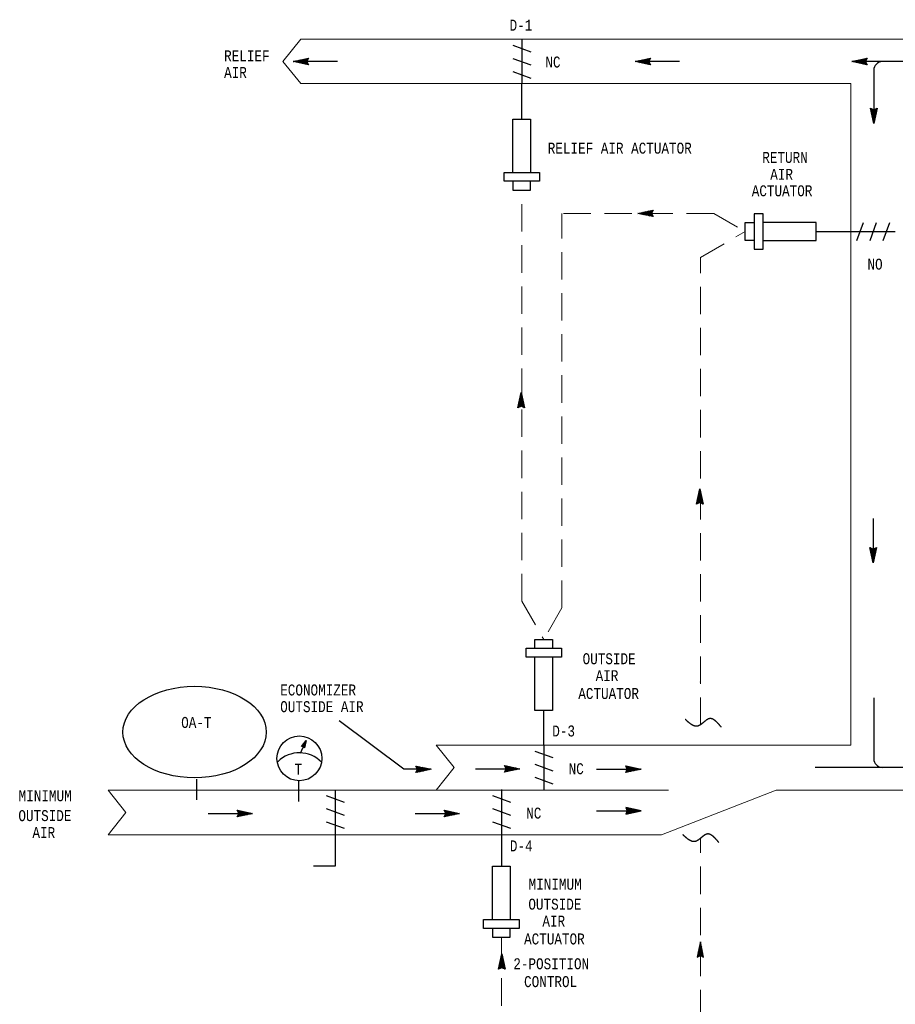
# Model space of a CAD drawing. Header units: inches. Extents: x 2.2 to 32.1, y 0.4 to 20.1.
# Tile 2 of 4: x 2.2 to 10.2, y 7.3 to 16.3. Entities that reach past the tile are written whole.
import ezdxf
from ezdxf.enums import TextEntityAlignment as Align

# ---------------------------------------------------------------- set-up
doc = ezdxf.new("R2010")
doc.units = ezdxf.units.IN
doc.header["$MEASUREMENT"] = 0
doc.linetypes.add('HIDDEN', pattern=[0.375, 0.25, -0.125])
for name, color, linetype, lineweight in [('M-ANNO-SYMB', 6, 'Continuous', 30), ('M-ANNO-TEXT', 2, 'Continuous', 30), ('M-DIAG-GRPH', 6, 'Continuous', 13)]:
    doc.layers.add(name, color=color, linetype=linetype, lineweight=lineweight)
doc.styles.add('CONTROLTXT', font='monotxt.shx')

msp = doc.modelspace()

# ---------------------------------------------------------------- linework, layer by layer
at = {"layer": 'M-ANNO-SYMB', "linetype": 'Continuous'}
for p, q in [((6.6773, 16.0314), (6.8406, 15.9719)), ((6.7588, 16.0864), (6.7588, 15.6813)), ((4.6716, 15.8839), (4.8116, 15.9139)), ((4.8116, 15.8538), (4.6716, 15.8839)), ((5.0767, 15.8839), (4.6716, 15.8839)), ((4.6742, 15.8845), (4.6757, 15.883)), ((4.6784, 15.8854), (4.676, 15.883)), ((4.683, 15.8864), (4.6892, 15.8801)), ((4.6919, 15.8882), (4.6847, 15.8811)), ((4.6917, 15.8882), (4.7027, 15.8772)), ((4.7054, 15.8911), (4.6935, 15.8792)), ((4.7005, 15.89), (4.7162, 15.8744)), ((4.7189, 15.894), (4.7021, 15.8774)), ((4.7092, 15.8919), (4.7297, 15.8714)), ((4.7324, 15.8969), (4.7109, 15.8755)), ((4.718, 15.8937), (4.7432, 15.8685)), ((4.7459, 15.8997), (4.7196, 15.8736)), ((4.7267, 15.8956), (4.7568, 15.8656)), ((4.7594, 15.9026), (4.7284, 15.8717)), ((4.7354, 15.8975), (4.7703, 15.8627)), ((4.7729, 15.9056), (4.7371, 15.8699)), ((4.7441, 15.8994), (4.7838, 15.8599)), ((4.7864, 15.9085), (4.7459, 15.868)), ((4.7529, 15.9012), (4.7973, 15.857)), ((4.7999, 15.9114), (4.7546, 15.8661)), ((4.7616, 15.9031), (4.8108, 15.8541)), ((4.8103, 15.9112), (4.7634, 15.8642)), ((4.7704, 15.905), (4.8018, 15.8737)), ((4.7996, 15.89), (4.772, 15.8624)), ((4.7791, 15.9069), (4.7985, 15.8875)), ((4.7991, 15.8789), (4.7808, 15.8605)), ((4.7879, 15.9087), (4.802, 15.8946)), ((4.8026, 15.8717), (4.7895, 15.8586)), ((4.8116, 15.9139), (4.7966, 15.8839)), ((4.7966, 15.9106), (4.8055, 15.9017)), ((4.7966, 15.8839), (4.8116, 15.8538)), ((4.8063, 15.8647), (4.7983, 15.8567)), ((4.8054, 15.9125), (4.8091, 15.9087)), ((4.8098, 15.8576), (4.807, 15.8548)), ((6.6773, 15.9119), (6.8406, 15.8521)), ((7.7942, 15.8839), (7.9342, 15.9139)), ((8.1993, 15.8839), (7.7942, 15.8839)), ((7.9342, 15.8538), (7.7942, 15.8839)), ((7.7968, 15.8845), (7.7983, 15.883)), ((7.8009, 15.8854), (7.7985, 15.883)), ((7.8055, 15.8864), (7.8118, 15.8801)), ((7.8144, 15.8882), (7.8073, 15.8811)), ((7.8143, 15.8882), (7.8253, 15.8772)), ((7.8279, 15.8911), (7.816, 15.8792)), ((7.823, 15.89), (7.8388, 15.8744)), ((7.8414, 15.894), (7.8247, 15.8774)), ((7.8318, 15.8919), (7.8523, 15.8714)), ((7.8549, 15.8969), (7.8334, 15.8755)), ((7.8405, 15.8937), (7.8658, 15.8685)), ((7.8684, 15.8997), (7.8422, 15.8736)), ((7.8493, 15.8956), (7.8793, 15.8656)), ((7.8819, 15.9026), (7.8509, 15.8717)), ((7.8579, 15.8975), (7.8928, 15.8627)), ((7.8954, 15.9056), (7.8597, 15.8699)), ((7.8667, 15.8994), (7.9063, 15.8599)), ((7.9089, 15.9085), (7.8684, 15.868)), ((7.8754, 15.9012), (7.9198, 15.857)), ((7.9224, 15.9114), (7.8772, 15.8661)), ((7.8842, 15.9031), (7.9333, 15.8541)), ((7.9328, 15.9112), (7.8859, 15.8642)), ((7.8929, 15.905), (7.9243, 15.8737)), ((7.9222, 15.89), (7.8946, 15.8624)), ((7.9017, 15.9069), (7.9211, 15.8875)), ((7.9217, 15.8789), (7.9033, 15.8605)), ((7.9104, 15.9087), (7.9246, 15.8946)), ((7.9252, 15.8717), (7.9121, 15.8586)), ((7.9342, 15.9139), (7.9192, 15.8839)), ((7.9192, 15.9106), (7.9281, 15.9017)), ((7.9192, 15.8839), (7.9342, 15.8538)), ((7.9288, 15.8647), (7.9208, 15.8567)), ((7.9279, 15.9125), (7.9317, 15.9087)), ((7.9323, 15.8576), (7.9296, 15.8548)), ((9.7722, 15.8839), (9.9122, 15.9139)), ((10.5001, 15.8839), (9.7722, 15.8839)), ((9.9122, 15.8538), (9.7722, 15.8839)), ((9.7748, 15.8845), (9.7763, 15.883)), ((9.7789, 15.8854), (9.7765, 15.883)), ((9.7836, 15.8864), (9.7898, 15.8801)), ((9.7924, 15.8882), (9.7853, 15.8811)), ((9.7923, 15.8882), (9.8033, 15.8772)), ((9.8059, 15.8911), (9.7941, 15.8792)), ((9.8011, 15.89), (9.8168, 15.8744)), ((9.8194, 15.894), (9.8027, 15.8774)), ((9.8098, 15.8919), (9.8303, 15.8714)), ((9.8329, 15.8969), (9.8114, 15.8755)), ((9.8186, 15.8937), (9.8438, 15.8685)), ((9.8464, 15.8997), (9.8202, 15.8736)), ((9.8273, 15.8956), (9.8573, 15.8656)), ((9.8599, 15.9026), (9.8289, 15.8717)), ((9.8359, 15.8975), (9.8708, 15.8627)), ((9.8734, 15.9056), (9.8377, 15.8699)), ((9.8447, 15.8994), (9.8843, 15.8599)), ((9.887, 15.9085), (9.8464, 15.868)), ((9.8534, 15.9012), (9.8978, 15.857)), ((9.9005, 15.9114), (9.8552, 15.8661)), ((9.8622, 15.9031), (9.9113, 15.8541)), ((9.9108, 15.9112), (9.8639, 15.8642)), ((9.8709, 15.905), (9.9023, 15.8737)), ((9.9002, 15.89), (9.8726, 15.8624)), ((9.8797, 15.9069), (9.8991, 15.8875)), ((9.8997, 15.8789), (9.8813, 15.8605)), ((9.8885, 15.9087), (9.9026, 15.8946)), ((9.9032, 15.8717), (9.8901, 15.8586)), ((9.9122, 15.9139), (9.8972, 15.8839)), ((9.8972, 15.9106), (9.9061, 15.9017)), ((9.8972, 15.8839), (9.9122, 15.8538)), ((9.9068, 15.8647), (9.8988, 15.8567)), ((9.906, 15.9125), (9.9097, 15.9087)), ((9.9103, 15.8576), (9.9076, 15.8548)), ((6.6773, 15.7921), (6.8406, 15.7323)), ((9.9747, 15.8028), (9.9747, 15.3167)), ((9.9447, 15.4567), (9.9747, 15.4417)), ((9.9747, 15.3167), (9.9447, 15.4567)), ((9.9461, 15.4505), (9.9498, 15.4542)), ((9.9472, 15.445), (9.9925, 15.3997)), ((9.9473, 15.4554), (9.9944, 15.4085)), ((9.948, 15.4417), (9.9568, 15.4506)), ((9.9498, 15.433), (9.964, 15.4471)), ((9.9501, 15.4315), (9.9906, 15.391)), ((9.9517, 15.4242), (9.9711, 15.4436)), ((9.953, 15.418), (9.9887, 15.3822)), ((9.9536, 15.4155), (9.9849, 15.4469)), ((9.9555, 15.4067), (10.0045, 15.4559)), ((9.956, 15.4045), (9.9869, 15.3735)), ((9.9573, 15.398), (10.0016, 15.4424)), ((9.9588, 15.391), (9.985, 15.3647)), ((9.9592, 15.3892), (9.9987, 15.4289)), ((9.9611, 15.3805), (9.9959, 15.4154)), ((9.9617, 15.3775), (9.9831, 15.356)), ((9.963, 15.3718), (9.993, 15.4019)), ((9.9648, 15.3631), (9.9901, 15.3884)), ((9.9686, 15.4447), (9.9962, 15.4171)), ((9.9747, 15.4417), (10.0047, 15.4567)), ((10.0047, 15.4567), (9.9747, 15.3167)), ((9.9797, 15.4442), (9.9981, 15.4259)), ((9.9869, 15.4477), (10, 15.4346)), ((9.9939, 15.4514), (10.0019, 15.4434)), ((10.001, 15.4549), (10.0037, 15.4521)), ((9.9646, 15.364), (9.9812, 15.3472)), ((9.9667, 15.3543), (9.9872, 15.3749)), ((9.9675, 15.3505), (9.9794, 15.3386)), ((9.9686, 15.3456), (9.9842, 15.3613)), ((9.9703, 15.3368), (9.9814, 15.3478)), ((9.9703, 15.337), (9.9775, 15.3298)), ((9.9722, 15.3281), (9.9785, 15.3343)), ((9.9732, 15.3235), (9.9756, 15.3211)), ((9.9741, 15.3193), (9.9756, 15.3208)), ((6.5968, 14.8711), (6.9209, 14.8711)), ((6.5968, 14.7901), (6.5968, 14.8711)), ((6.9209, 14.8711), (6.9209, 14.7901)), ((6.9209, 14.7901), (6.5968, 14.7901)), ((6.6778, 14.7901), (6.6778, 14.7091)), ((6.8398, 14.7091), (6.8398, 14.7901)), ((6.6778, 14.7091), (6.8398, 14.7091)), ((7.8194, 14.4966), (7.9594, 14.5266)), ((7.9594, 14.4666), (7.8194, 14.4966)), ((7.822, 14.4973), (7.8235, 14.4958)), ((7.8261, 14.4981), (7.8237, 14.4958)), ((7.8307, 14.4991), (7.837, 14.4929)), ((7.8396, 14.501), (7.8325, 14.4939)), ((7.8395, 14.501), (7.8505, 14.49)), ((7.8531, 14.5039), (7.8412, 14.492)), ((7.8482, 14.5028), (7.864, 14.4871)), ((7.8666, 14.5068), (7.8499, 14.4901)), ((7.857, 14.5046), (7.8775, 14.4841)), ((7.8801, 14.5096), (7.8586, 14.4883)), ((7.8657, 14.5065), (7.891, 14.4813)), ((7.8936, 14.5125), (7.8674, 14.4864)), ((7.8745, 14.5084), (7.9045, 14.4784)), ((7.9071, 14.5154), (7.8761, 14.4845)), ((7.8831, 14.5103), (7.918, 14.4755)), ((7.9206, 14.5184), (7.8849, 14.4826)), ((7.8919, 14.5121), (7.9315, 14.4726)), ((7.9341, 14.5213), (7.8936, 14.4808)), ((7.9006, 14.514), (7.945, 14.4698)), ((7.9476, 14.5241), (7.9024, 14.4789)), ((7.9094, 14.5159), (7.9585, 14.4669)), ((7.958, 14.524), (7.9111, 14.477)), ((7.9181, 14.5178), (7.9495, 14.4865)), ((7.9474, 14.5028), (7.9198, 14.4751)), ((7.9269, 14.5196), (7.9463, 14.5003)), ((7.9469, 14.4916), (7.9285, 14.4733)), ((7.9356, 14.5215), (7.9498, 14.5074)), ((7.9504, 14.4845), (7.9373, 14.4714)), ((7.9594, 14.5266), (7.9444, 14.4966)), ((7.9444, 14.5234), (7.9533, 14.5145)), ((7.9444, 14.4966), (7.9594, 14.4666)), ((7.954, 14.4775), (7.946, 14.4695)), ((7.9531, 14.5253), (7.9569, 14.5215)), ((8.8816, 14.4934), (8.8816, 14.1693)), ((8.9626, 14.4934), (8.8816, 14.4934)), ((8.9626, 14.1693), (8.9626, 14.4934)), ((7.9575, 14.4704), (7.9548, 14.4676)), ((8.8006, 14.4124), (8.8816, 14.4124)), ((8.8006, 14.2503), (8.8006, 14.4124)), ((9.8206, 14.2497), (9.8803, 14.413)), ((9.9403, 14.2497), (10.0001, 14.413)), ((10.0601, 14.2497), (10.1196, 14.413)), ((9.7655, 14.3312), (10.1706, 14.3312)), ((8.8816, 14.2503), (8.8006, 14.2503)), ((8.8816, 14.1693), (8.9626, 14.1693)), ((6.7227, 12.7208), (6.7527, 12.8608)), ((6.7533, 12.8582), (6.7518, 12.8567)), ((6.7527, 12.8608), (6.7827, 12.7208)), ((6.7719, 12.7708), (6.7229, 12.7216)), ((6.7701, 12.7795), (6.7258, 12.7351)), ((6.7682, 12.7883), (6.7287, 12.7486)), ((6.7663, 12.797), (6.7316, 12.7621)), ((6.7801, 12.7221), (6.7331, 12.769)), ((6.7644, 12.8057), (6.7344, 12.7756)), ((6.7802, 12.7325), (6.7349, 12.7778)), ((6.7773, 12.746), (6.7368, 12.7865)), ((6.7626, 12.8144), (6.7373, 12.7892)), ((6.7744, 12.7595), (6.7387, 12.7953)), ((6.7607, 12.8232), (6.7402, 12.8027)), ((6.7714, 12.773), (6.7406, 12.804)), ((6.7686, 12.7865), (6.7424, 12.8128)), ((6.7588, 12.8319), (6.7432, 12.8162)), ((6.7657, 12.8), (6.7443, 12.8215)), ((6.7571, 12.8407), (6.7461, 12.8297)), ((6.7628, 12.8135), (6.7462, 12.8303)), ((6.7599, 12.827), (6.7481, 12.8389)), ((6.7552, 12.8494), (6.7489, 12.8432)), ((6.7571, 12.8405), (6.7499, 12.8477)), ((6.7542, 12.854), (6.7518, 12.8564)), ((6.7527, 12.7358), (6.7227, 12.7208)), ((6.7264, 12.7226), (6.7237, 12.7254)), ((6.7336, 12.7261), (6.7255, 12.7341)), ((6.7406, 12.7298), (6.7274, 12.7429)), ((6.7477, 12.7333), (6.7293, 12.7516)), ((6.7588, 12.7328), (6.7312, 12.7604)), ((6.7738, 12.762), (6.7426, 12.7306)), ((6.7827, 12.7208), (6.7527, 12.7358)), ((6.7757, 12.7533), (6.7563, 12.7339)), ((6.7776, 12.7445), (6.7634, 12.7304)), ((6.7794, 12.7358), (6.7706, 12.7269)), ((6.7813, 12.727), (6.7776, 12.7233)), ((8.3559, 11.8407), (8.386, 11.9807)), ((8.3903, 11.9606), (8.3793, 11.9496)), ((8.3932, 11.947), (8.3813, 11.9589)), ((8.3885, 11.9694), (8.3822, 11.9631)), ((8.3903, 11.9605), (8.3832, 11.9676)), ((8.3866, 11.9781), (8.3851, 11.9766)), ((8.3875, 11.974), (8.3851, 11.9764)), ((8.386, 11.9807), (8.416, 11.8407)), ((8.4052, 11.8907), (8.3562, 11.8416)), ((8.4033, 11.8995), (8.3591, 11.8551)), ((8.4015, 11.9082), (8.3619, 11.8686)), ((8.381, 11.8532), (8.3626, 11.8716)), ((8.3921, 11.8527), (8.3644, 11.8803)), ((8.3996, 11.917), (8.3648, 11.8821)), ((8.4133, 11.8421), (8.3663, 11.889)), ((8.3977, 11.9256), (8.3677, 11.8956)), ((8.4135, 11.8524), (8.3682, 11.8977)), ((8.4106, 11.866), (8.3701, 11.9065)), ((8.3958, 11.9343), (8.3706, 11.9091)), ((8.4077, 11.8795), (8.3719, 11.9152)), ((8.394, 11.9431), (8.3734, 11.9226)), ((8.4047, 11.893), (8.3738, 11.924)), ((8.4018, 11.9065), (8.3757, 11.9327)), ((8.4071, 11.882), (8.3758, 11.8506)), ((8.3921, 11.9519), (8.3764, 11.9361)), ((8.399, 11.92), (8.3776, 11.9415)), ((8.3961, 11.9335), (8.3795, 11.9502)), ((8.409, 11.8732), (8.3896, 11.8538)), ((8.386, 11.8557), (8.3559, 11.8407)), ((8.3597, 11.8426), (8.3569, 11.8453)), ((8.3668, 11.8461), (8.3588, 11.8541)), ((8.3738, 11.8497), (8.3607, 11.8628)), ((8.416, 11.8407), (8.386, 11.8557)), ((8.4108, 11.8645), (8.3967, 11.8503)), ((8.4127, 11.8557), (8.4038, 11.8468)), ((8.4146, 11.8469), (8.4108, 11.8432)), ((9.9682, 11.7106), (9.9682, 11.3055)), ((9.9382, 11.4455), (9.9682, 11.4305)), ((9.9682, 11.3055), (9.9382, 11.4455)), ((9.9396, 11.4393), (9.9433, 11.443)), ((9.9407, 11.4338), (9.986, 11.3885)), ((9.9408, 11.4442), (9.9879, 11.3973)), ((9.9415, 11.4305), (9.9503, 11.4394)), ((9.9433, 11.4218), (9.9575, 11.4359)), ((9.9436, 11.4203), (9.9841, 11.3798)), ((9.9452, 11.413), (9.9646, 11.4324)), ((9.9471, 11.4043), (9.9784, 11.4357)), ((9.949, 11.3955), (9.998, 11.4447)), ((9.9508, 11.3868), (9.9951, 11.4312)), ((9.9621, 11.4335), (9.9897, 11.4059)), ((9.9682, 11.4305), (9.9982, 11.4455)), ((9.9982, 11.4455), (9.9682, 11.3055)), ((9.9732, 11.433), (9.9916, 11.4146)), ((9.9804, 11.4365), (9.9935, 11.4234)), ((9.9874, 11.4402), (9.9954, 11.4322)), ((9.9945, 11.4437), (9.9972, 11.4409)), ((9.9465, 11.4068), (9.9822, 11.371)), ((9.9495, 11.3933), (9.9804, 11.3623)), ((9.9523, 11.3798), (9.9785, 11.3535)), ((9.9527, 11.378), (9.9922, 11.4177)), ((9.9546, 11.3693), (9.9894, 11.4041)), ((9.9552, 11.3663), (9.9766, 11.3448)), ((9.9565, 11.3606), (9.9865, 11.3906)), ((9.9581, 11.3528), (9.9747, 11.336)), ((9.9583, 11.3519), (9.9836, 11.3771)), ((9.9602, 11.3431), (9.9807, 11.3636)), ((9.961, 11.3393), (9.9728, 11.3274)), ((9.9621, 11.3344), (9.9777, 11.3501)), ((9.9638, 11.3256), (9.9749, 11.3366)), ((9.9638, 11.3258), (9.971, 11.3186)), ((9.9657, 11.3169), (9.972, 11.3231)), ((9.9667, 11.3122), (9.9691, 11.3099)), ((9.9676, 11.3081), (9.9691, 11.3096)), ((6.7977, 10.5251), (7.1217, 10.5251)), ((6.7977, 10.4441), (6.7977, 10.5251)), ((6.8787, 10.6062), (7.0407, 10.6062)), ((6.8787, 10.5251), (6.8787, 10.6062)), ((7.0407, 10.6062), (7.0407, 10.5251)), ((7.1217, 10.5251), (7.1217, 10.4441)), ((7.1217, 10.4441), (6.7977, 10.4441)), ((9.9737, 10.0733), (9.9737, 9.5177)), ((5.6822, 9.4196), (5.0911, 9.863)), ((4.7477, 9.6266), (4.7887, 9.6826)), ((4.7639, 9.6273), (4.7477, 9.6266)), ((4.7794, 9.639), (4.7479, 9.627)), ((4.7535, 9.6268), (4.7516, 9.632)), ((4.7803, 9.6432), (4.7519, 9.6324)), ((4.7573, 9.6271), (4.7542, 9.6355)), ((4.7812, 9.6474), (4.7558, 9.6378)), ((4.7612, 9.6272), (4.7567, 9.639)), ((4.7784, 9.6347), (4.7584, 9.627)), ((4.766, 9.6248), (4.7593, 9.6425)), ((4.7821, 9.6517), (4.7598, 9.6432)), ((4.7733, 9.6159), (4.7618, 9.6459)), ((4.783, 9.6559), (4.7637, 9.6486)), ((4.7742, 9.6147), (4.7639, 9.6273)), ((4.7754, 9.6204), (4.7644, 9.6494)), ((4.7775, 9.6305), (4.7651, 9.6258)), ((4.7768, 9.627), (4.7669, 9.6529)), ((4.7766, 9.6262), (4.7676, 9.6228)), ((4.7839, 9.6601), (4.7677, 9.6539)), ((4.7782, 9.6335), (4.7695, 9.6564)), ((4.7757, 9.622), (4.77, 9.6198)), ((4.7848, 9.6643), (4.7716, 9.6593)), ((4.7796, 9.6401), (4.7721, 9.6599)), ((4.7887, 9.6826), (4.7742, 9.6147)), ((4.781, 9.6466), (4.7746, 9.6634)), ((4.7857, 9.6686), (4.7756, 9.6647)), ((4.7824, 9.6531), (4.7772, 9.6669)), ((4.7866, 9.6728), (4.7796, 9.6701)), ((4.7838, 9.6597), (4.7798, 9.6704)), ((4.7852, 9.6662), (4.7823, 9.6738)), ((6.9596, 9.6407), (6.9596, 9.2356)), ((4.7748, 9.6178), (4.7724, 9.6168)), ((6.8781, 9.5857), (7.0413, 9.5262)), ((5.7923, 9.4496), (5.9323, 9.4196)), ((5.8073, 9.4196), (5.7923, 9.4496)), ((5.8423, 9.4004), (5.7931, 9.4494)), ((5.7941, 9.4459), (5.7969, 9.4486)), ((5.7976, 9.4388), (5.8056, 9.4468)), ((5.8013, 9.4318), (5.8144, 9.4449)), ((5.8043, 9.4135), (5.8319, 9.4411)), ((5.8048, 9.4246), (5.8232, 9.443)), ((5.851, 9.4023), (5.8066, 9.4465)), ((5.8598, 9.4041), (5.8202, 9.4436)), ((6.601, 9.4536), (6.741, 9.4236)), ((6.616, 9.4236), (6.601, 9.4536)), ((6.651, 9.4044), (6.6019, 9.4534)), ((6.6024, 9.3963), (6.6492, 9.4433)), ((6.6029, 9.4499), (6.6056, 9.4526)), ((6.6064, 9.4428), (6.6144, 9.4508)), ((6.61, 9.4358), (6.6231, 9.4489)), ((6.6127, 9.3961), (6.658, 9.4414)), ((6.613, 9.4175), (6.6406, 9.4451)), ((6.6135, 9.4286), (6.6319, 9.447)), ((6.6597, 9.4063), (6.6154, 9.4505)), ((6.6685, 9.4081), (6.6289, 9.4476)), ((6.6772, 9.41), (6.6424, 9.4448)), ((6.6859, 9.4119), (6.6559, 9.4419)), ((6.8781, 9.4661), (7.0413, 9.4066)), ((7.7228, 9.4204), (7.7078, 9.4504)), ((7.7078, 9.4504), (7.8478, 9.4204)), ((7.7578, 9.4011), (7.7086, 9.4501)), ((7.7096, 9.4466), (7.7124, 9.4494)), ((7.7131, 9.4395), (7.7211, 9.4475)), ((7.7168, 9.4325), (7.7299, 9.4456)), ((7.7198, 9.4143), (7.7474, 9.4419)), ((7.7203, 9.4254), (7.7386, 9.4438)), ((7.7665, 9.403), (7.7221, 9.4473)), ((7.7753, 9.4049), (7.7356, 9.4444)), ((7.784, 9.4068), (7.7492, 9.4415)), ((5.9323, 9.4196), (5.6822, 9.4196)), ((5.9323, 9.4196), (5.7923, 9.3896)), ((5.7923, 9.3896), (5.8073, 9.4196)), ((5.7936, 9.3923), (5.8405, 9.4393)), ((5.7985, 9.391), (5.7948, 9.3948)), ((5.8073, 9.3929), (5.7984, 9.4018)), ((5.816, 9.3948), (5.8019, 9.4089)), ((5.8335, 9.3985), (5.8021, 9.4298)), ((5.804, 9.3921), (5.8493, 9.4374)), ((5.8248, 9.3966), (5.8054, 9.416)), ((5.8175, 9.395), (5.858, 9.4355)), ((5.831, 9.3979), (5.8668, 9.4336)), ((5.8685, 9.406), (5.8337, 9.4408)), ((5.8445, 9.4009), (5.8755, 9.4318)), ((5.8772, 9.4079), (5.8472, 9.4379)), ((5.858, 9.4038), (5.8843, 9.4299)), ((5.8859, 9.4098), (5.8607, 9.435)), ((5.8715, 9.4066), (5.893, 9.428)), ((5.8947, 9.4116), (5.8742, 9.4321)), ((5.885, 9.4095), (5.9018, 9.4261)), ((5.9034, 9.4135), (5.8877, 9.4291)), ((5.8985, 9.4124), (5.9104, 9.4243)), ((5.9122, 9.4153), (5.9012, 9.4263)), ((5.9121, 9.4153), (5.9192, 9.4224)), ((5.9209, 9.4171), (5.9147, 9.4234)), ((5.9256, 9.4181), (5.9279, 9.4205)), ((5.9297, 9.419), (5.9282, 9.4205)), ((6.3359, 9.4236), (6.741, 9.4236)), ((6.741, 9.4236), (6.601, 9.3936)), ((6.601, 9.3936), (6.616, 9.4236)), ((6.6072, 9.395), (6.6035, 9.3988)), ((6.616, 9.3969), (6.6071, 9.4058)), ((6.6247, 9.3988), (6.6106, 9.4129)), ((6.6422, 9.4025), (6.6109, 9.4338)), ((6.6335, 9.4006), (6.6141, 9.42)), ((6.6262, 9.399), (6.6667, 9.4395)), ((6.6397, 9.4019), (6.6755, 9.4376)), ((6.6532, 9.4049), (6.6842, 9.4358)), ((6.6667, 9.4078), (6.693, 9.4339)), ((6.6946, 9.4138), (6.6694, 9.439)), ((6.6802, 9.4106), (6.7018, 9.432)), ((6.7034, 9.4156), (6.6829, 9.4361)), ((6.6938, 9.4135), (6.7105, 9.4301)), ((6.7121, 9.4175), (6.6964, 9.4331)), ((6.7073, 9.4164), (6.7191, 9.4283)), ((6.7209, 9.4193), (6.7099, 9.4303)), ((6.7208, 9.4193), (6.7279, 9.4264)), ((6.7296, 9.4211), (6.7234, 9.4274)), ((6.7343, 9.4221), (6.7366, 9.4245)), ((6.7384, 9.423), (6.7369, 9.4245)), ((7.4427, 9.4204), (7.8478, 9.4204)), ((7.7078, 9.3904), (7.7228, 9.4204)), ((7.8478, 9.4204), (7.7078, 9.3904)), ((7.7091, 9.393), (7.756, 9.44)), ((7.714, 9.3918), (7.7103, 9.3955)), ((7.7228, 9.3936), (7.7139, 9.4025)), ((7.7315, 9.3955), (7.7174, 9.4096)), ((7.749, 9.3993), (7.7176, 9.4305)), ((7.7195, 9.3929), (7.7648, 9.4381)), ((7.7403, 9.3974), (7.7209, 9.4168)), ((7.733, 9.3958), (7.7735, 9.4363)), ((7.7465, 9.3986), (7.7823, 9.4344)), ((7.76, 9.4016), (7.791, 9.4325)), ((7.7927, 9.4086), (7.7627, 9.4386)), ((7.7735, 9.4045), (7.7998, 9.4306)), ((7.8014, 9.4105), (7.7762, 9.4358)), ((7.787, 9.4074), (7.8085, 9.4288)), ((7.8102, 9.4124), (7.7897, 9.4329)), ((7.8005, 9.4103), (7.8173, 9.4269)), ((7.8189, 9.4143), (7.8032, 9.4299)), ((7.814, 9.4131), (7.8259, 9.425)), ((7.8277, 9.416), (7.8167, 9.427)), ((7.8275, 9.416), (7.8347, 9.4231)), ((7.8364, 9.4179), (7.8302, 9.4241)), ((7.841, 9.4189), (7.8434, 9.4213)), ((7.8452, 9.4198), (7.8437, 9.4213)), ((9.4373, 9.4381), (10.4203, 9.4381)), ((3.7886, 9.3306), (3.7886, 9.1425)), ((4.7185, 9.3134), (4.7185, 9.1253)), ((6.8781, 9.3466), (7.0413, 9.2868)), ((4.9714, 9.1807), (5.1349, 9.1209)), ((6.4907, 9.1807), (6.6543, 9.1209)), ((6.5725, 9.2357), (6.5725, 8.8306)), ((3.8948, 9.0154), (4.2999, 9.0154)), ((4.1749, 9.0154), (4.1599, 9.0454)), ((4.1599, 9.0454), (4.2999, 9.0154)), ((4.1599, 8.9854), (4.1749, 9.0154)), ((4.2999, 9.0154), (4.1599, 8.9854)), ((4.2099, 8.9961), (4.1608, 9.0452)), ((4.1613, 8.988), (4.2082, 9.035)), ((4.1618, 9.0417), (4.1645, 9.0444)), ((4.1653, 9.0345), (4.1733, 9.0425)), ((4.1749, 8.9886), (4.166, 8.9975)), ((4.1689, 9.0275), (4.182, 9.0407)), ((4.1837, 8.9905), (4.1695, 9.0047)), ((4.2012, 8.9943), (4.1698, 9.0255)), ((4.1717, 8.9879), (4.2169, 9.0332)), ((4.1719, 9.0093), (4.1995, 9.0369)), ((4.1724, 9.0204), (4.1908, 9.0388)), ((4.1924, 8.9924), (4.173, 9.0118)), ((4.2187, 8.998), (4.1743, 9.0423)), ((4.1852, 8.9908), (4.2257, 9.0313)), ((4.2274, 8.9999), (4.1878, 9.0394)), ((4.1987, 8.9936), (4.2344, 9.0294)), ((4.2362, 9.0018), (4.2013, 9.0365)), ((4.2122, 8.9966), (4.2432, 9.0275)), ((4.2448, 9.0037), (4.2148, 9.0337)), ((4.2257, 8.9995), (4.2519, 9.0257)), ((4.2536, 9.0055), (4.2283, 9.0308)), ((4.2392, 9.0024), (4.2607, 9.0238)), ((4.2623, 9.0074), (4.2418, 9.0279)), ((4.2527, 9.0053), (4.2694, 9.0219)), ((4.2711, 9.0093), (4.2553, 9.0249)), ((4.2662, 9.0082), (4.2781, 9.02)), ((4.2798, 9.011), (4.2688, 9.022)), ((4.2797, 9.011), (4.2868, 9.0182)), ((4.2886, 9.0129), (4.2823, 9.0192)), ((4.2932, 9.0139), (4.2956, 9.0163)), ((4.2973, 9.0148), (4.2958, 9.0163)), ((4.9714, 9.0609), (5.1349, 9.0014)), ((5.7845, 9.0154), (6.1896, 9.0154)), ((6.0496, 9.0454), (6.1896, 9.0154)), ((6.0646, 9.0154), (6.0496, 9.0454)), ((6.1896, 9.0154), (6.0496, 8.9854)), ((6.0496, 8.9854), (6.0646, 9.0154)), ((6.0996, 8.9961), (6.0505, 9.0452)), ((6.051, 8.988), (6.0979, 9.035)), ((6.0515, 9.0417), (6.0542, 9.0444)), ((6.055, 9.0345), (6.063, 9.0425)), ((6.0646, 8.9886), (6.0557, 8.9975)), ((6.0586, 9.0275), (6.0717, 9.0407)), ((6.0734, 8.9905), (6.0592, 9.0047)), ((6.0909, 8.9943), (6.0595, 9.0255)), ((6.0613, 8.9879), (6.1066, 9.0332)), ((6.0616, 9.0093), (6.0892, 9.0369)), ((6.0621, 9.0204), (6.0805, 9.0388)), ((6.0821, 8.9924), (6.0627, 9.0118)), ((6.1084, 8.998), (6.064, 9.0423)), ((6.0749, 8.9908), (6.1154, 9.0313)), ((6.1171, 8.9999), (6.0775, 9.0394)), ((6.0884, 8.9936), (6.1241, 9.0294)), ((6.1259, 9.0018), (6.091, 9.0365)), ((6.1019, 8.9966), (6.1329, 9.0275)), ((6.1345, 9.0037), (6.1045, 9.0337)), ((6.1154, 8.9995), (6.1416, 9.0257)), ((6.1432, 9.0055), (6.118, 9.0308)), ((6.1289, 9.0024), (6.1504, 9.0238)), ((6.152, 9.0074), (6.1315, 9.0279)), ((6.1424, 9.0053), (6.1591, 9.0219)), ((6.1607, 9.0093), (6.145, 9.0249)), ((6.1559, 9.0082), (6.1678, 9.02)), ((6.1695, 9.011), (6.1585, 9.022)), ((6.1694, 9.011), (6.1765, 9.0182)), ((6.1783, 9.0129), (6.172, 9.0192)), ((6.1829, 9.0139), (6.1853, 9.0163)), ((6.187, 9.0148), (6.1855, 9.0163)), ((6.4907, 9.0609), (6.6543, 9.0014)), ((7.4427, 9.041), (7.8478, 9.041)), ((7.7078, 9.071), (7.7228, 9.041)), ((7.8478, 9.041), (7.7078, 9.071)), ((7.7228, 9.041), (7.7078, 9.011)), ((7.7078, 9.011), (7.8478, 9.041)), ((7.7578, 9.0603), (7.7086, 9.0113)), ((7.7091, 9.0684), (7.756, 9.0214)), ((7.7096, 9.0148), (7.7124, 9.012)), ((7.714, 9.0697), (7.7103, 9.0659)), ((7.7131, 9.0219), (7.7211, 9.0139)), ((7.7228, 9.0678), (7.7139, 9.0589)), ((7.7168, 9.0289), (7.7299, 9.0158)), ((7.7315, 9.0659), (7.7174, 9.0518)), ((7.749, 9.0622), (7.7176, 9.0309)), ((7.7195, 9.0685), (7.7648, 9.0233)), ((7.7198, 9.0472), (7.7474, 9.0195)), ((7.7203, 9.036), (7.7386, 9.0177)), ((7.7403, 9.064), (7.7209, 9.0447)), ((7.7665, 9.0584), (7.7221, 9.0142)), ((7.733, 9.0657), (7.7735, 9.0252)), ((7.7753, 9.0565), (7.7356, 9.017)), ((7.7465, 9.0628), (7.7823, 9.027)), ((7.784, 9.0547), (7.7492, 9.0199)), ((7.76, 9.0598), (7.791, 9.0289)), ((7.7927, 9.0528), (7.7627, 9.0228)), ((7.7735, 9.0569), (7.7998, 9.0308)), ((7.8014, 9.0509), (7.7762, 9.0257)), ((7.787, 9.054), (7.8085, 9.0327)), ((7.8102, 9.049), (7.7897, 9.0285)), ((7.8005, 9.0512), (7.8173, 9.0345)), ((7.8189, 9.0472), (7.8032, 9.0315)), ((7.814, 9.0483), (7.8259, 9.0364)), ((7.8277, 9.0454), (7.8167, 9.0344)), ((7.8275, 9.0454), (7.8347, 9.0383)), ((7.8364, 9.0435), (7.8302, 9.0373)), ((7.841, 9.0425), (7.8434, 9.0402)), ((7.8452, 9.0417), (7.8437, 9.0402)), ((4.1662, 8.9868), (4.1624, 8.9905)), ((4.9714, 8.9414), (5.1349, 8.8819)), ((6.0558, 8.9868), (6.0521, 8.9905)), ((6.4907, 8.9414), (6.6543, 8.8819)), ((6.4105, 8.0481), (6.7345, 8.0481)), ((6.4105, 7.967), (6.4105, 8.0481)), ((6.7345, 8.0481), (6.7345, 7.967)), ((6.7345, 7.967), (6.4105, 7.967)), ((6.4915, 7.967), (6.4915, 7.886)), ((6.6535, 7.886), (6.6535, 7.967)), ((6.4915, 7.886), (6.6535, 7.886)), ((8.39, 7.8443), (8.36, 7.7042)), ((8.3856, 7.824), (8.3928, 7.8311)), ((8.3856, 7.8241), (8.3966, 7.8131)), ((8.3875, 7.8329), (8.3938, 7.8266)), ((8.3885, 7.8375), (8.3909, 7.8399)), ((8.3894, 7.8416), (8.3909, 7.8401)), ((8.42, 7.7042), (8.39, 7.8443)), ((6.546, 7.5933), (6.576, 7.7333)), ((6.576, 7.7333), (6.606, 7.5933)), ((8.3625, 7.716), (8.4078, 7.7612)), ((8.3626, 7.7056), (8.4096, 7.7525)), ((8.3654, 7.7295), (8.4059, 7.77)), ((8.367, 7.7367), (8.3864, 7.7174)), ((8.3683, 7.743), (8.404, 7.7787)), ((8.3689, 7.7455), (8.4001, 7.7141)), ((8.3708, 7.7542), (8.4198, 7.7051)), ((8.3713, 7.7565), (8.4021, 7.7875)), ((8.3726, 7.763), (8.4169, 7.7186)), ((8.3741, 7.77), (8.4003, 7.7963)), ((8.3745, 7.7717), (8.414, 7.7321)), ((8.3764, 7.7805), (8.4111, 7.7456)), ((8.377, 7.7835), (8.3984, 7.805)), ((8.3783, 7.7891), (8.4083, 7.7591)), ((8.3799, 7.797), (8.3965, 7.8138)), ((8.3801, 7.7979), (8.4054, 7.7726)), ((8.382, 7.8066), (8.4025, 7.7861)), ((8.3828, 7.8105), (8.3946, 7.8224)), ((8.3839, 7.8154), (8.3995, 7.7996)), ((8.3839, 7.7162), (8.4115, 7.7439)), ((8.395, 7.7167), (8.4134, 7.7351)), ((6.5952, 7.6433), (6.5462, 7.5941)), ((6.5933, 7.652), (6.5491, 7.6076)), ((6.5915, 7.6608), (6.552, 7.6211)), ((6.5896, 7.6695), (6.5548, 7.6346)), ((6.5877, 7.6782), (6.5577, 7.6482)), ((6.6035, 7.605), (6.5582, 7.6503)), ((6.6006, 7.6185), (6.5601, 7.659)), ((6.5858, 7.6869), (6.5606, 7.6617)), ((6.5977, 7.632), (6.562, 7.6678)), ((6.584, 7.6957), (6.5635, 7.6752)), ((6.5947, 7.6455), (6.5638, 7.6765)), ((6.5918, 7.659), (6.5657, 7.6853)), ((6.5821, 7.7044), (6.5665, 7.6887)), ((6.589, 7.6725), (6.5676, 7.694)), ((6.5803, 7.7132), (6.5693, 7.7022)), ((6.5861, 7.686), (6.5695, 7.7028)), ((6.5832, 7.6995), (6.5713, 7.7114)), ((6.5785, 7.7219), (6.5722, 7.7157)), ((6.5803, 7.713), (6.5732, 7.7202)), ((6.5766, 7.7307), (6.5751, 7.7292)), ((6.5775, 7.7265), (6.5751, 7.7289)), ((8.36, 7.7042), (8.39, 7.7192)), ((8.3614, 7.7105), (8.3651, 7.7067)), ((8.3633, 7.7192), (8.3721, 7.7104)), ((8.3651, 7.728), (8.3793, 7.7139)), ((8.39, 7.7192), (8.42, 7.7042)), ((8.4021, 7.7132), (8.4153, 7.7264)), ((8.4091, 7.7096), (8.4171, 7.7176)), ((8.4163, 7.7061), (8.419, 7.7089)), ((6.576, 7.6083), (6.546, 7.5933)), ((6.5497, 7.5951), (6.547, 7.5979)), ((6.5568, 7.5986), (6.5488, 7.6066)), ((6.5638, 7.6023), (6.5507, 7.6154)), ((6.571, 7.6058), (6.5526, 7.6241)), ((6.5821, 7.6053), (6.5545, 7.6329)), ((6.6034, 7.5946), (6.5563, 7.6415)), ((6.5971, 7.6345), (6.5658, 7.6031)), ((6.606, 7.5933), (6.576, 7.6083)), ((6.599, 7.6258), (6.5796, 7.6064)), ((6.6009, 7.617), (6.5867, 7.6029)), ((6.6027, 7.6083), (6.5938, 7.5994)), ((6.6046, 7.5995), (6.6009, 7.5958))]:
    msp.add_line(p, q, dxfattribs=at)
at = {"layer": 'M-ANNO-SYMB', "color": 6, "linetype": 'Continuous'}
for p, q in [((6.7588, 15.3572), (6.7588, 15.6813)), ((9.4487, 14.3313), (9.7657, 14.3313)), ((6.9597, 9.6408), (6.9597, 9.958)), ((5.0531, 9.2306), (5.0531, 8.5342)), ((6.5725, 8.8306), (6.5725, 8.5342))]:
    msp.add_line(p, q, dxfattribs=at)
at = {"layer": 'M-ANNO-SYMB'}
for p, q in [((4.7367, 9.5668), (4.7612, 9.6212)), ((5.0531, 8.5342), (4.8574, 8.5342))]:
    msp.add_line(p, q, dxfattribs=at)
at = {"layer": 'M-ANNO-SYMB', "linetype": 'Continuous', "flags": 128}
for points in [[(6.6778, 14.8711), (6.6778, 15.3572), (6.8398, 15.3572), (6.8398, 14.8711)], [(8.9626, 14.2503), (9.4487, 14.2503), (9.4487, 14.4124), (8.9626, 14.4124)], [(7.0407, 10.4441), (7.0407, 9.958), (6.8787, 9.958), (6.8787, 10.4441)], [(6.4915, 8.0481), (6.4915, 8.5342), (6.6535, 8.5342), (6.6535, 8.0481)]]:
    msp.add_lwpolyline(points, dxfattribs=at)
at = {"layer": 'M-ANNO-SYMB', "flags": 128}
for points in [[(8.5803, 9.8061), (8.5786, 9.808), (8.577, 9.8099), (8.5753, 9.8119), (8.5737, 9.8138), (8.5721, 9.8157), (8.5704, 9.8176), (8.5688, 9.8195), (8.5671, 9.8214), (8.5655, 9.8233), (8.5638, 9.8251), (8.5622, 9.827), (8.5605, 9.8289), (8.5589, 9.8307), (8.5573, 9.8325), (8.5556, 9.8343), (8.554, 9.8361), (8.5523, 9.8379), (8.5507, 9.8397), (8.549, 9.8414), (8.5474, 9.8431), (8.5457, 9.8448), (8.5441, 9.8465), (8.5425, 9.8481), (8.5408, 9.8498), (8.5392, 9.8514), (8.5375, 9.8529), (8.5359, 9.8545), (8.5342, 9.856), (8.5326, 9.8575), (8.5309, 9.859), (8.5293, 9.8604), (8.5276, 9.8618), (8.526, 9.8631), (8.5243, 9.8645), (8.5227, 9.8658), (8.521, 9.867), (8.5193, 9.8682), (8.5177, 9.8694), (8.516, 9.8705), (8.5144, 9.8716), (8.5127, 9.8727), (8.5111, 9.8737), (8.5094, 9.8746), (8.5078, 9.8755), (8.5061, 9.8764), (8.5044, 9.8773), (8.5028, 9.8781), (8.5011, 9.8788), (8.4995, 9.8795), (8.4978, 9.8801), (8.4961, 9.8807), (8.4945, 9.8812), (8.4928, 9.8816), (8.4912, 9.882), (8.4895, 9.8824), (8.4878, 9.8827), (8.4861, 9.8829), (8.4845, 9.8831), (8.4828, 9.8832), (8.4811, 9.8832), (8.4795, 9.8832), (8.4778, 9.8831), (8.4761, 9.8829), (8.4744, 9.8827), (8.4728, 9.8824), (8.4711, 9.8821), (8.4694, 9.8816), (8.4677, 9.8811), (8.4661, 9.8806), (8.4644, 9.88), (8.4627, 9.8793), (8.461, 9.8786), (8.4593, 9.8778), (8.4576, 9.8768), (8.456, 9.876), (8.4543, 9.875), (8.4526, 9.874), (8.4509, 9.873), (8.4492, 9.872), (8.4475, 9.8709), (8.4458, 9.8697), (8.4441, 9.8685), (8.4424, 9.8673), (8.4407, 9.8661), (8.439, 9.8648), (8.4373, 9.8635), (8.4356, 9.8622), (8.4339, 9.8609), (8.4322, 9.8595), (8.4305, 9.8582), (8.4288, 9.8568), (8.4271, 9.8554), (8.4254, 9.854), (8.4237, 9.8525), (8.422, 9.8511), (8.4203, 9.8497), (8.4186, 9.8482), (8.4169, 9.8468), (8.4152, 9.8454), (8.4134, 9.8439), (8.4117, 9.8425), (8.41, 9.8411), (8.4083, 9.8397), (8.4066, 9.8383), (8.4048, 9.8369), (8.4031, 9.8356), (8.4014, 9.8342), (8.3997, 9.8329), (8.3979, 9.8316), (8.3962, 9.8304), (8.3945, 9.8291), (8.3928, 9.8279), (8.391, 9.8267), (8.3893, 9.8256), (8.3876, 9.8245), (8.3858, 9.8234), (8.3841, 9.8224), (8.3824, 9.8214), (8.3806, 9.8205), (8.3789, 9.8196), (8.3771, 9.8187), (8.3754, 9.818), (8.3736, 9.8172), (8.3719, 9.8166), (8.3701, 9.8159), (8.3684, 9.8154), (8.3666, 9.8149), (8.3649, 9.8144), (8.3631, 9.8141), (8.3614, 9.8138), (8.3596, 9.8135), (8.3579, 9.8134), (8.3561, 9.8133), (8.3543, 9.8132), (8.3526, 9.8132), (8.3508, 9.8133), (8.349, 9.8134), (8.3473, 9.8136), (8.3455, 9.8138), (8.3437, 9.8141), (8.342, 9.8144), (8.3402, 9.8148), (8.3384, 9.8152), (8.3367, 9.8157), (8.3349, 9.8163), (8.3331, 9.8169), (8.3313, 9.8175), (8.3295, 9.8182), (8.3278, 9.8189), (8.326, 9.8197), (8.3242, 9.8205), (8.3224, 9.8213), (8.3206, 9.8222), (8.3189, 9.8231), (8.3171, 9.8241), (8.3153, 9.8251), (8.3135, 9.8261), (8.3117, 9.8272), (8.3099, 9.8283), (8.3081, 9.8295), (8.3064, 9.8307), (8.3046, 9.8319), (8.3028, 9.8331), (8.301, 9.8344), (8.2992, 9.8357), (8.2974, 9.837), (8.2956, 9.8383), (8.2938, 9.8397), (8.292, 9.8411), (8.2902, 9.8425), (8.2884, 9.844), (8.2866, 9.8454), (8.2848, 9.8469), (8.283, 9.8484), (8.2812, 9.8499), (8.2795, 9.8515), (8.2777, 9.853), (8.2759, 9.8546), (8.2741, 9.8561), (8.2723, 9.8577), (8.2705, 9.8593), (8.2687, 9.8609), (8.2669, 9.8626), (8.2651, 9.8642), (8.2633, 9.8658), (8.2615, 9.8675), (8.2597, 9.8691), (8.2579, 9.8708), (8.2561, 9.8724), (8.2543, 9.8741), (8.2525, 9.8757)], [(8.5585, 8.7524), (8.5568, 8.7543), (8.5552, 8.7562), (8.5535, 8.7581), (8.5519, 8.7601), (8.5502, 8.762), (8.5486, 8.7639), (8.547, 8.7658), (8.5453, 8.7677), (8.5437, 8.7695), (8.542, 8.7714), (8.5404, 8.7733), (8.5387, 8.7751), (8.5371, 8.777), (8.5355, 8.7788), (8.5338, 8.7806), (8.5322, 8.7824), (8.5305, 8.7842), (8.5289, 8.7859), (8.5272, 8.7877), (8.5256, 8.7894), (8.5239, 8.7911), (8.5223, 8.7928), (8.5206, 8.7944), (8.519, 8.796), (8.5174, 8.7976), (8.5157, 8.7992), (8.5141, 8.8008), (8.5124, 8.8023), (8.5108, 8.8038), (8.5091, 8.8052), (8.5075, 8.8067), (8.5058, 8.8081), (8.5042, 8.8094), (8.5025, 8.8107), (8.5009, 8.812), (8.4992, 8.8133), (8.4976, 8.8145), (8.4959, 8.8157), (8.4942, 8.8168), (8.4926, 8.8179), (8.4909, 8.8189), (8.4893, 8.8199), (8.4876, 8.8209), (8.486, 8.8218), (8.4843, 8.8227), (8.4826, 8.8235), (8.481, 8.8243), (8.4793, 8.825), (8.4777, 8.8257), (8.476, 8.8263), (8.4743, 8.8269), (8.4727, 8.8274), (8.471, 8.8278), (8.4693, 8.8282), (8.4677, 8.8286), (8.466, 8.8289), (8.4643, 8.8291), (8.4627, 8.8292), (8.461, 8.8293), (8.4593, 8.8294), (8.4577, 8.8294), (8.456, 8.8293), (8.4543, 8.8291), (8.4526, 8.8289), (8.451, 8.8286), (8.4493, 8.8282), (8.4476, 8.8278), (8.4459, 8.8273), (8.4443, 8.8268), (8.4426, 8.8261), (8.4409, 8.8255), (8.4392, 8.8247), (8.4375, 8.824), (8.4358, 8.8231), (8.4342, 8.8222), (8.4325, 8.8213), (8.4308, 8.8203), (8.4291, 8.8193), (8.4274, 8.8182), (8.4257, 8.8171), (8.424, 8.816), (8.4223, 8.8148), (8.4206, 8.8136), (8.4189, 8.8124), (8.4172, 8.8111), (8.4155, 8.8098), (8.4138, 8.8085), (8.4121, 8.8072), (8.4104, 8.8058), (8.4087, 8.8044), (8.407, 8.803), (8.4053, 8.8016), (8.4036, 8.8002), (8.4019, 8.7988), (8.4002, 8.7974), (8.3985, 8.7959), (8.3968, 8.7945), (8.3951, 8.7931), (8.3934, 8.7916), (8.3916, 8.7902), (8.3899, 8.7888), (8.3882, 8.7874), (8.3865, 8.786), (8.3848, 8.7846), (8.3831, 8.7832), (8.3813, 8.7819), (8.3796, 8.7805), (8.3779, 8.7792), (8.3762, 8.7779), (8.3744, 8.7766), (8.3727, 8.7754), (8.371, 8.7742), (8.3692, 8.773), (8.3675, 8.7719), (8.3658, 8.7708), (8.364, 8.7697), (8.3623, 8.7687), (8.3605, 8.7677), (8.3588, 8.7668), (8.3571, 8.7659), (8.3553, 8.765), (8.3536, 8.7642), (8.3518, 8.7635), (8.3501, 8.7628), (8.3483, 8.7622), (8.3466, 8.7617), (8.3448, 8.7612), (8.3431, 8.7607), (8.3413, 8.7604), (8.3396, 8.7601), (8.3378, 8.7598), (8.3361, 8.7596), (8.3343, 8.7595), (8.3325, 8.7595), (8.3308, 8.7595), (8.329, 8.7595), (8.3272, 8.7597), (8.3255, 8.7598), (8.3237, 8.7601), (8.3219, 8.7604), (8.3202, 8.7607), (8.3184, 8.7611), (8.3166, 8.7615), (8.3148, 8.762), (8.3131, 8.7625), (8.3113, 8.7631), (8.3095, 8.7638), (8.3077, 8.7644), (8.306, 8.7652), (8.3042, 8.7659), (8.3024, 8.7667), (8.3006, 8.7676), (8.2988, 8.7685), (8.2971, 8.7694), (8.2953, 8.7704), (8.2935, 8.7714), (8.2917, 8.7724), (8.2899, 8.7735), (8.2881, 8.7746), (8.2863, 8.7758), (8.2846, 8.7769), (8.2828, 8.7781), (8.281, 8.7794), (8.2792, 8.7806), (8.2774, 8.7819), (8.2756, 8.7833), (8.2738, 8.7846), (8.272, 8.786), (8.2702, 8.7874), (8.2684, 8.7888), (8.2666, 8.7902), (8.2648, 8.7917), (8.263, 8.7932), (8.2612, 8.7947), (8.2595, 8.7962), (8.2577, 8.7977), (8.2559, 8.7993), (8.2541, 8.8008), (8.2523, 8.8024), (8.2505, 8.804), (8.2487, 8.8056), (8.2469, 8.8072), (8.2451, 8.8089), (8.2433, 8.8105), (8.2415, 8.8121), (8.2397, 8.8138), (8.2379, 8.8154), (8.2361, 8.8171), (8.2343, 8.8187), (8.2325, 8.8204), (8.2307, 8.822)]]:
    msp.add_lwpolyline(points, dxfattribs=at)
at = {"layer": 'M-ANNO-SYMB'}
msp.add_circle((4.7272, 9.5198), 0.2048, dxfattribs=at)
at = {"layer": 'M-ANNO-SYMB', "linetype": 'Continuous'}
for centre, start, end in [((10.0548, 15.8019), 90, 180), ((10.0548, 9.5177), 180, 270)]:
    msp.add_arc(centre, 0.081, start, end, dxfattribs=at)
at = {"layer": 'M-ANNO-SYMB'}
msp.add_arc((4.7276, 9.2863), 0.284, 44.36924, 134.32469, dxfattribs=at)
msp.add_ellipse((3.7704, 9.7597), major_axis=(0.6546, 0), ratio=0.638644, dxfattribs=at)
at = {"layer": 'M-DIAG-GRPH', "color": 6, "linetype": 'Continuous'}
for p, q in [((4.7396, 16.0864), (4.5776, 15.8839)), ((15.1958, 16.0864), (4.7396, 16.0864)), ((4.5776, 15.8839), (4.7396, 15.6813)), ((4.7396, 15.6813), (9.7657, 15.6813)), ((9.7657, 15.6813), (9.7657, 9.6392)), ((2.98, 9.2306), (5.9782, 9.2306)), ((23.0132, 9.2306), (9.0831, 9.2306))]:
    msp.add_line(p, q, dxfattribs=at)
at = {"layer": 'M-DIAG-GRPH', "color": 6, "linetype": 'HIDDEN'}
for p, q in [((6.7588, 10.9548), (6.7588, 14.7091)), ((7.125, 10.893), (7.125, 14.4966)), ((8.5137, 14.4966), (7.125, 14.4966)), ((8.5137, 14.4966), (8.8006, 14.3313)), ((8.3903, 14.0949), (8.8006, 14.3313)), ((8.3903, 9.8263), (8.3903, 14.0949)), ((6.7588, 10.9548), (6.9597, 10.6062)), ((7.125, 10.893), (6.9597, 10.6062)), ((8.39, 5.6558), (8.39, 8.7889)), ((6.5725, 7.886), (6.5725, 4.6481))]:
    msp.add_line(p, q, dxfattribs=at)
at = {"layer": 'M-DIAG-GRPH', "color": 6, "linetype": 'Continuous', "flags": 128}
for points in [[(4.7394, 16.0862), (16.1861, 16.0862), (16.024, 15.8836), (16.2266, 15.6811), (15.682, 15.6811)], [(8.0987, 9.2306), (5.9782, 9.2306), (6.1402, 9.4349), (5.9782, 9.6392), (9.7657, 9.6392)], [(9.0831, 9.2306), (8.0338, 8.8222), (2.98, 8.8222)], [(2.98, 8.8222), (2.98, 8.8222), (3.142, 9.0265), (2.98, 9.2306)]]:
    msp.add_lwpolyline(points, dxfattribs=at)
at = {"layer": 'M-DIAG-GRPH', "color": 6, "linetype": 'HIDDEN'}
msp.add_point((8.39, 10.2182), dxfattribs=at)

# ---------------------------------------------------------------- texts
at = {"layer": 'M-ANNO-TEXT', "linetype": 'Continuous', "style": 'CONTROLTXT', "width": 0.8}
for s, p in [('D-1', (6.6473, 16.1653)), ('RELIEF', (4.0397, 15.8854)), ('NC', (6.9744, 15.8288)), ('AIR', (4.0397, 15.7333)), ('RELIEF AIR ACTUATOR', (6.9959, 15.0423)), ('ACTUATOR', (8.8594, 14.6528)), ('NO', (9.9165, 13.983)), ('ECONOMIZER', (4.5522, 10.0943)), ('ACTUATOR', (7.2751, 10.0621)), ('OUTSIDE AIR', (4.5522, 9.9418)), ('D-3', (7.0372, 9.7198)), ('NC', (7.1866, 9.3751)), ('NC', (6.7993, 8.9699)), ('D-4', (6.65, 8.6706)), ('ACTUATOR', (6.7797, 7.8208)), ('CONTROL', (6.7797, 7.4311))]:
    msp.add_text(s, height=0.1, dxfattribs=at).set_placement(p)
for s, p in [('RETURN', (9.1633, 14.9576)), ('AIR', (9.1322, 14.803)), ('OUTSIDE', (7.5566, 10.3796)), ('AIR', (7.5374, 10.2249)), ('OA-T', (3.7862, 9.7977)), ('MINIMUM', (2.4052, 9.1288)), ('OUTSIDE', (2.4029, 8.9469)), ('AIR', (2.3926, 8.7922)), ('MINIMUM', (7.0635, 8.3202)), ('OUTSIDE', (7.0612, 8.1383)), ('AIR', (7.0508, 7.9836)), ('2-POSITION', (7.0276, 7.5939))]:
    msp.add_text(s, height=0.1, dxfattribs=at).set_placement(p, align=Align.CENTER)
at = {"layer": 'M-ANNO-TEXT', "style": 'CONTROLTXT', "width": 0.8}
msp.add_text('T', height=0.1, dxfattribs=at).set_placement((4.6838, 9.3699))

doc.saveas('drawing.dxf')
